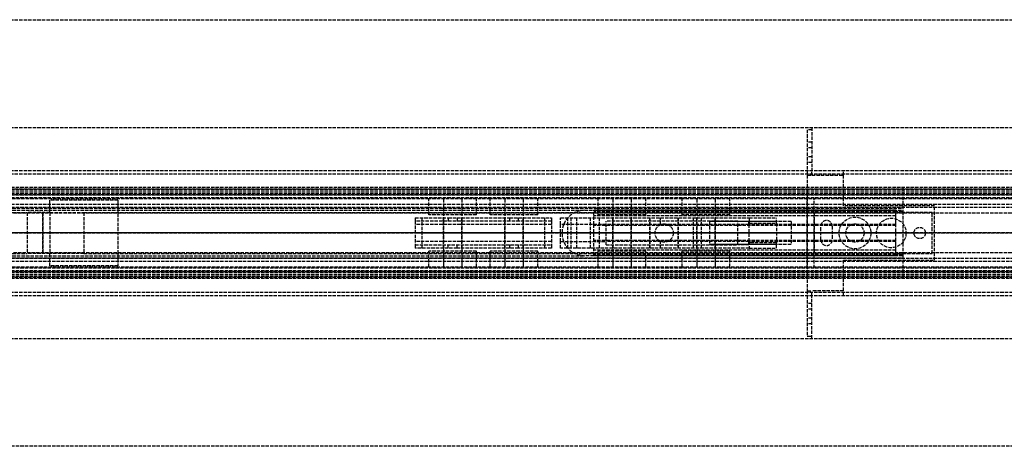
# Model space of a CAD drawing. Header units: millimetres. Extents: x 0 to 2100, y -94 to 94.
# Tile 12 of 13: x 616 to 1050, y -94 to 94. Entities that reach past the tile are written whole.
import ezdxf

# ---------------------------------------------------------------- set-up
doc = ezdxf.new("R2010")
doc.units = ezdxf.units.MM
doc.header["$LTSCALE"] = 10
doc.linetypes.add('ALLCAD_Strich', pattern=[0.2, 0.15, -0.05])
doc.layers.add('BESCH_KONT_sich_schn_ansi_2d', color=40, linetype='Continuous')
doc.layers.add('BESCH_KONT_sich_schn_grun_2d', color=10, linetype='Continuous')

msp = doc.modelspace()

# ---------------------------------------------------------------- linework, layer by layer
at = {"layer": 'BESCH_KONT_sich_schn_ansi_2d', "linetype": 'ALLCAD_Strich'}
for p, q in [((0, 0, 2368), (2100, 0, 2368)), ((2100, 0, 2418), (0, 0, 2418)), ((0, 0, 8), (963, 0, 8)), ((0, 0, 9), (963, 0, 9)), ((0, 0, 2277), (965, 0, 2277)), ((0, 0, 25), (1005, 0, 25)), ((0, 0, 26), (1005, 0, 26)), ((0, 0, 26), (1005, 0, 26)), ((1005, 0, 2283), (0, 0, 2283)), ((2100, 0, 2329), (0, 0, 2329)), ((2100, 0, 2289), (0, 0, 2289)), ((2100, 0, 2289.5), (0, 0, 2289.5)), ((2100, 0, 2287), (0, 0, 2287)), ((2100, 0, 2291), (0, 0, 2291)), ((2100, 0, 2296), (0, 0, 2296)), ((2100, 0, 2315), (0, 0, 2315)), ((2100, 0, 2316.5), (0, 0, 2316.5)), ((2100, 0, 2319), (0, 0, 2319)), ((2100, 0, 2325.5), (0, 0, 2325.5)), ((2100, 0, 2327), (0, 0, 2327)), ((2100, 0, 2348.5), (0, 0, 2348.5)), ((2100, 0, 2351.5), (0, 0, 2351.5)), ((2100, 0, 2329.71), (0, 0, 2329.71)), ((2100, 0, 2327.94), (0, 0, 2327.94)), ((2100, 0, 2327.23), (0, 0, 2327.23)), ((2100, 0, 2361.5), (0, 0, 2361.5)), ((2100, 0, 2362), (0, 0, 2362)), ((0, 0, 2359), (2100, 0, 2359)), ((0, 0, 2359.5), (2100, 0, 2359.5)), ((0, 0, 2353), (2100, 0, 2353)), ((966, 0, 2348.5), (202, 0, 2348.5)), ((963, 0, 2327), (205, 0, 2327)), ((619.5, 0, 2365), (619.5, 0, 2362)), ((629.5, 0, 2365), (619.5, 0, 2365)), ((626.5, 0, 2362), (626.5, 0, 2351.5)), ((626.5, 0, 2359), (626.5, 0, 2362)), ((629.5, 0, 2351.5), (629.5, 0, 2359)), ((629.5, 0, 2359), (629.5, 0, 2365)), ((644.5, 0, 2359), (644.5, 0, 2362)), ((659.5, 0, 2359), (659.5, 0, 2351.5)), ((790.4, 0, 2303.62), (793.4, 0, 2293.62)), ((804.96, 0, 2305.4), (790.4, 0, 2305.4)), ((790.4, 0, 2305.4), (790.4, 0, 2303.62)), ((790.4, 0, 2308.9), (790.4, 0, 2305.4)), ((790.4, 0, 2310.9), (790.4, 0, 2308.9)), ((790.4, 0, 2314.9), (790.4, 0, 2310.9)), ((790.4, 0, 2314.9), (850.4, 0, 2314.9)), ((790.4, 0, 2310.9), (850.4, 0, 2310.9)), ((790.4, 0, 2308.9), (850.4, 0, 2308.9)), ((793.4, 0, 2293.62), (847.4, 0, 2293.62)), ((831.96, 0, 2305.4), (808.83, 0, 2305.4)), ((850.4, 0, 2305.4), (835.83, 0, 2305.4)), ((850.4, 0, 2303.62), (847.4, 0, 2293.62)), ((850.38, 0, 2308.91), (850.38, 0, 2308.9)), ((850.38, 0, 2308.9), (850.38, 0, 2308.91)), ((850.38, 0, 2308.91), (850.38, 0, 2308.91)), ((850.38, 0, 2308.91), (850.38, 0, 2308.9)), ((850.38, 0, 2308.9), (850.38, 0, 2308.91)), ((850.38, 0, 2308.91), (850.38, 0, 2308.91)), ((850.38, 0, 2308.91), (850.38, 0, 2308.9)), ((850.38, 0, 2308.9), (850.38, 0, 2308.9)), ((850.39, 0, 2308.91), (850.39, 0, 2308.91)), ((850.39, 0, 2308.9), (850.39, 0, 2308.91)), ((850.39, 0, 2308.9), (850.39, 0, 2308.9)), ((850.39, 0, 2308.9), (850.39, 0, 2308.9)), ((850.39, 0, 2308.9), (850.39, 0, 2308.9)), ((850.39, 0, 2308.91), (850.39, 0, 2308.9)), ((850.39, 0, 2308.9), (850.39, 0, 2308.9)), ((850.39, 0, 2308.91), (850.39, 0, 2308.91)), ((850.39, 0, 2308.91), (850.39, 0, 2308.91)), ((850.39, 0, 2308.91), (850.39, 0, 2308.91)), ((850.39, 0, 2308.91), (850.39, 0, 2308.9)), ((850.39, 0, 2308.9), (850.39, 0, 2308.91)), ((850.39, 0, 2308.91), (850.39, 0, 2308.91)), ((850.39, 0, 2308.9), (850.39, 0, 2308.9)), ((850.4, 0, 2308.91), (850.4, 0, 2308.9)), ((850.4, 0, 2305.4), (850.4, 0, 2303.62)), ((850.4, 0, 2314.9), (850.4, 0, 2310.9)), ((850.4, 0, 2310.9), (850.4, 0, 2308.9)), ((850.4, 0, 2308.9), (850.4, 0, 2305.4)), ((854.4, 0, 2308.91), (854.4, 0, 2308.9)), ((854.4, 0, 2308.9), (854.41, 0, 2308.9)), ((854.41, 0, 2308.91), (854.4, 0, 2308.91)), ((854.4, 0, 2310.9), (874.4, 0, 2310.9)), ((854.4, 0, 2308.91), (854.4, 0, 2310.9)), ((854.4, 0, 2308.91), (854.4, 0, 2308.9)), ((854.4, 0, 2308.9), (854.4, 0, 2308.91)), ((854.4, 0, 2308.9), (854.4, 0, 2308.9)), ((854.4, 0, 2308.91), (854.4, 0, 2308.9)), ((854.4, 0, 2308.91), (854.4, 0, 2308.91)), ((854.4, 0, 2308.91), (854.4, 0, 2308.91)), ((854.4, 0, 2308.9), (854.4, 0, 2308.91)), ((854.4, 0, 2308.9), (854.4, 0, 2308.9)), ((937.4, 0, 2308.9), (854.4, 0, 2308.9)), ((854.4, 0, 2293.62), (854.4, 0, 2308.9)), ((854.41, 0, 2308.91), (854.41, 0, 2308.91)), ((854.41, 0, 2308.91), (854.41, 0, 2308.91)), ((854.41, 0, 2308.9), (854.41, 0, 2308.9)), ((854.41, 0, 2308.9), (854.41, 0, 2308.91)), ((854.41, 0, 2308.9), (854.41, 0, 2308.9)), ((854.41, 0, 2308.9), (854.41, 0, 2308.9)), ((854.41, 0, 2308.9), (854.41, 0, 2308.91)), ((854.41, 0, 2308.9), (854.41, 0, 2308.9)), ((854.41, 0, 2308.91), (854.41, 0, 2308.9)), ((854.41, 0, 2308.91), (854.41, 0, 2308.91)), ((854.41, 0, 2308.91), (854.41, 0, 2308.91)), ((854.41, 0, 2308.9), (854.41, 0, 2308.91)), ((854.42, 0, 2308.91), (854.42, 0, 2308.9)), ((854.42, 0, 2308.9), (854.42, 0, 2308.91)), ((865, 0, 2259), (855, 0, 2259)), ((855, 0, 2283), (855, 0, 2259)), ((898.4, 0, 2286.4), (859.11, 0, 2288.63)), ((865, 0, 2259), (1002, 0, 2259)), ((865, 0, 2259), (865, 0, 2283)), ((869, 0, 2264), (869, 0, 2282)), ((1002, 0, 2264), (869, 0, 2264)), ((869, 0, 2259), (869, 0, 2264)), ((1002, 0, 2266), (869, 0, 2266)), ((1002, 0, 2281), (869, 0, 2281)), ((869, 0, 2282), (869, 0, 2283)), ((1002, 0, 2282), (869, 0, 2282)), ((1002, 0, 2281), (869, 0, 2281)), ((1002, 0, 2266), (869, 0, 2266)), ((874.4, 0, 2310.9), (937.3, 0, 2310.9)), ((874.4, 0, 2310.9), (874.4, 0, 2314.9)), ((874.4, 0, 2314.9), (932.4, 0, 2314.9)), ((896, 0, 2306.78), (896, 0, 2297.02)), ((896, 0, 2281), (896, 0, 2266)), ((900, 0, 2309), (896, 0, 2309)), ((896, 0, 2309), (896, 0, 2266)), ((896, 0, 2314.9), (896, 0, 2306.78)), ((896, 0, 2297.02), (896, 0, 2286.54)), ((912.9, 0, 2286.4), (898.4, 0, 2286.4)), ((898.61, 0, 2308.9), (898.61, 0, 2310.9)), ((904, 0, 2309), (900, 0, 2309)), ((901.39, 0, 2310.9), (901.39, 0, 2308.9)), ((904, 0, 2306.62), (904, 0, 2297.18)), ((904, 0, 2281), (904, 0, 2266)), ((904, 0, 2309), (904, 0, 2266)), ((904, 0, 2314.9), (904, 0, 2306.62)), ((904, 0, 2297.18), (904, 0, 2286.4)), ((916.4, 0, 2281.9), (912.9, 0, 2286.4)), ((949.4, 0, 2281.9), (916.4, 0, 2281.9)), ((919.9, 0, 2297.9), (919.9, 0, 2292.9)), ((919.9, 0, 2292.9), (919.9, 0, 2287.9)), ((955.9, 0, 2287.9), (919.9, 0, 2287.9)), ((955.9, 0, 2297.9), (919.9, 0, 2297.9)), ((919.9, 0, 2297.9), (919.9, 0, 2292.9)), ((919.9, 0, 2292.9), (919.9, 0, 2287.9)), ((949.4, 0, 2287.9), (919.9, 0, 2287.9)), ((937.4, 0, 2297.9), (919.9, 0, 2297.9)), ((937.4, 0, 2309.9), (937.4, 0, 2308.9)), ((937.4, 0, 2308.9), (937.4, 0, 2295.4)), ((937.4, 0, 2295.4), (949.4, 0, 2295.4)), ((949.4, 0, 2295.4), (949.4, 0, 2281.9)), ((955.9, 0, 2297.9), (955.9, 0, 2292.9)), ((955.9, 0, 2292.9), (955.9, 0, 2287.9)), ((963, 0, 17), (965, 0, 17)), ((963, 0), (963, 0, 17)), ((965, 0), (963, 0)), ((963, 0, 2327), (963, 0, 2332)), ((963, 0, 2332), (966, 0, 2332)), ((963, 0, 8), (1005, 0, 8)), ((963, 0, 9), (1005, 0, 9)), ((963, 0, 2), (979, 0, 2)), ((965, 0, 11), (963, 0, 11)), ((965, 0, 6), (963, 0, 6)), ((965, 0), (965, 0, 2277)), ((2100, 0), (965, 0)), ((965, 0, 6), (965, 0, 6)), ((965, 0, 6), (965, 0, 6)), ((965.01, 0, 6), (965, 0, 6)), ((965, 0, 6), (965, 0, 6)), ((965, 0, 6), (965, 0, 6)), ((965, 0, 6), (965, 0, 6)), ((965, 0, 6), (965, 0, 6)), ((965, 0, 6), (965, 0, 6)), ((965, 0, 6), (965, 0, 6)), ((965, 0, 6), (979, 0, 6)), ((965.01, 0, 6), (965.01, 0, 6)), ((965.01, 0, 6), (965.01, 0, 6)), ((965.01, 0, 6), (965.01, 0, 6)), ((965.01, 0, 6), (965.01, 0, 6)), ((965.01, 0, 6), (965.01, 0, 6)), ((965.01, 0, 6), (965.01, 0, 6)), ((965.01, 0, 6), (965.01, 0, 6)), ((965.01, 0, 6), (965.01, 0, 6)), ((965.01, 0, 6), (965.01, 0, 6)), ((965.01, 0, 6), (965.01, 0, 6)), ((965.01, 0, 6), (965.01, 0, 6)), ((965.01, 0, 6), (965.02, 0, 6)), ((965.01, 0, 6), (965.01, 0, 6)), ((965.02, 0, 6), (965.02, 0, 6)), ((965.02, 0, 6), (965.02, 0, 6)), ((965.02, 0, 6), (965.02, 0, 6)), ((965.02, 0, 6), (965.02, 0, 6)), ((965.02, 0, 6), (965.02, 0, 6)), ((965.02, 0, 6), (965.02, 0, 6)), ((965.02, 0, 6), (965.02, 0, 6)), ((965.02, 0, 6), (965.02, 0, 6)), ((965.02, 0, 6), (965.02, 0, 6)), ((966, 0, 2332), (966, 0, 2348.5)), ((966, 0, 4), (1018, 0, 4)), ((966, 0, 2), (966, 0, 4)), ((969, 0, 2), (969, 0, 4)), ((974, 0, 2), (974, 0, 4)), ((977, 0, 18), (984, 0, 18)), ((977, 0, 18), (977, 0, 9)), ((979, 0), (979, 0, 6)), ((979, 0, 2), (1019, 0, 2)), ((980, 0, 9), (980, 0, 4)), ((984, 0, 18), (991, 0, 18)), ((988, 0, 9), (988, 0, 4)), ((991, 0, 18), (991, 0, 9)), ((1006.5, 0, 5.5), (993.5, 0, 5.5)), ((993.5, 0, 4), (993.5, 0, 5.5)), ((1002, 0, 2253), (1002, 0, 2259)), ((1005, 0, 2253), (1002, 0, 2253)), ((1002, 0, 2264), (1002, 0, 2282)), ((1002, 0, 2282), (1002, 0, 2283)), ((1002, 0, 2253), (1002, 0, 2253)), ((1002, 0, 2253.01), (1002, 0, 2253.01)), ((1002, 0, 2253), (1002, 0, 2253)), ((1002, 0, 2253.01), (1002, 0, 2253.01)), ((1002, 0, 2253), (1002, 0, 2253)), ((1002, 0, 2253), (1002, 0, 2253.01)), ((1002, 0, 2253.01), (1002, 0, 2253.01)), ((1002, 0, 2253.01), (1002, 0, 2253.01)), ((1002, 0, 2253), (1002, 0, 2253)), ((1002, 0, 2253.01), (1002, 0, 2253.01)), ((1002, 0, 2253.01), (1002, 0, 2253.01)), ((1002, 0, 2253.01), (1002, 0, 2253.01)), ((1002, 0, 2253.01), (1002, 0, 2253.01)), ((1002, 0, 2253), (1002, 0, 2253)), ((1002, 0, 2253), (1002, 0, 2253)), ((1002, 0, 2253.01), (1002, 0, 2253.01)), ((1002, 0, 2253.01), (1002, 0, 2253.01)), ((1002, 0, 2253.01), (1002, 0, 2253.01)), ((1002, 0, 2259), (1002, 0, 2282)), ((1005, 0, 9), (1005, 0, 8)), ((1005, 0, 9), (1005, 0, 2283)), ((1006.5, 0, 4), (1006.5, 0, 5.5)), ((1010, 0, 2), (1010, 0, 4)), ((1015, 0, 2), (1015, 0, 4)), ((1018, 0, 2), (1018, 0, 4)), ((1019, 0), (1019, 0, 2))]:
    msp.add_line(p, q, dxfattribs=at)
at = {"layer": 'BESCH_KONT_sich_schn_ansi_2d', "linetype": 'ALLCAD_Strich', "extrusion": (0, 1, 0)}
for centre, radius in [((-806.9, 2301.9), 10.5), ((-806.9, 2301.9), 4), ((-806.9, 2301.9), 4), ((-833.9, 2301.9), 10.5), ((-833.9, 2301.9), 4), ((-833.9, 2301.9), 4), ((-859.4, 2303.9), 2), ((-869.4, 2303.9), 2), ((-881.4, 2301.9), 10.5), ((-881.4, 2301.9), 4), ((-881.4, 2301.9), 4), ((-899.9, 2301.9), 6.25), ((-899.9, 2301.9), 6.25), ((-918.4, 2301.9), 10.5), ((-918.4, 2301.9), 4), ((-918.4, 2301.9), 4)]:
    msp.add_circle(centre, radius, dxfattribs=at)
at = {"layer": 'BESCH_KONT_sich_schn_ansi_2d', "linetype": 'ALLCAD_Strich', "extrusion": (0, -1, 0)}
for centre, radius, start, end in [((850.39, 2308.91), 0.00217, 90, 180), ((850.39, 2308.9), 0.00217, 180, 270), ((850.38, 2308.9), 0.00271, 270, 360), ((850.38, 2308.91), 0.00271, 0, 90), ((850.38, 2308.91), 0.00271, 90, 180), ((850.38, 2308.9), 0.00271, 180, 270), ((850.39, 2308.91), 0.00271, 0, 90), ((850.39, 2308.91), 0.00271, 90, 180), ((850.39, 2308.9), 0.00271, 180, 270), ((850.39, 2308.9), 0.00271, 270, 360), ((854.4, 2308.9), 0.00271, 270, 360), ((854.4, 2308.91), 0.00271, 0, 90), ((854.4, 2308.9), 0.00116, 180, 270), ((854.4, 2308.91), 0.00116, 90, 180), ((854.41, 2308.9), 0.00217, 270, 0), ((854.41, 2308.91), 0.00217, 360, 90), ((854.41, 2308.9), 0.00271, 270, 360), ((854.41, 2308.91), 0.00271, 0, 90), ((854.41, 2308.9), 0.00116, 180, 270), ((854.41, 2308.91), 0.00116, 90, 180)]:
    msp.add_arc(centre, radius, start, end, dxfattribs=at)
at = {"layer": 'BESCH_KONT_sich_schn_ansi_2d', "linetype": 'ALLCAD_Strich', "extrusion": (0, 1, 0)}
for centre, radius, start, end in [((-850.38, 2308.91), 0.00116, 0, 90), ((-850.38, 2308.9), 0.00116, 270, 360), ((-850.38, 2308.91), 0.00116, 90, 180), ((-850.38, 2308.9), 0.00116, 180, 270), ((-850.39, 2308.91), 0.00093, 270, 0), ((-850.39, 2308.91), 0.00093, 360, 90), ((-850.39, 2308.91), 0.00116, 0, 90), ((-850.39, 2308.9), 0.00116, 270, 360), ((-850.39, 2308.91), 0.00116, 90, 180), ((-850.39, 2308.9), 0.00116, 180, 270), ((-854.4, 2308.91), 0.00116, 90, 180), ((-854.4, 2308.9), 0.00116, 180, 270), ((-854.4, 2308.91), 0.00271, 0, 90), ((-854.4, 2308.9), 0.00271, 270, 360), ((-859.4, 2293.62), 5, 273.2519, 0), ((-854.41, 2308.91), 0.00093, 90, 180), ((-854.41, 2308.91), 0.00093, 180, 270), ((-854.41, 2308.91), 0.00116, 90, 180), ((-854.41, 2308.9), 0.00116, 180, 270), ((-854.41, 2308.91), 0.00271, 0, 90), ((-854.41, 2308.9), 0.00271, 270, 360), ((-932.4, 2309.9), 5, 90, 168.463), ((-932.4, 2309.9), 5, 168.463, 180)]:
    msp.add_arc(centre, radius, start, end, dxfattribs=at)
at = {"layer": 'BESCH_KONT_sich_schn_grun_2d', "linetype": 'ALLCAD_Strich'}
for p, q in [((0, 94), (2100, 94)), ((0, 46.5), (2100, 46.5)), ((963, 45.5), (963, 25.5)), ((965, 45.5), (963, 45.5)), ((965, 46.5), (965, 27.5)), ((965, 40), (963, 40)), ((965, 37.5), (963, 37.5)), ((965, 33.5), (963, 33.5)), ((965, 31), (963, 31)), ((0, 27.5), (2100, 27.5)), ((0, 27.5), (2100, 27.5)), ((965, 27.5), (965, 27.49)), ((965, 27.5), (965, 27.49)), ((965, 27.5), (965, 27.5)), ((965, 25.5), (965, 27.5)), ((965, 27.49), (965, 27.49)), ((965, 27.49), (965, 27.49)), ((965.01, 27.5), (965.01, 27.5)), ((965.01, 27.5), (965.01, 27.49)), ((965.01, 27.5), (965.01, 27.5)), ((965.01, 27.5), (965.01, 27.5)), ((965.01, 27.5), (965.01, 27.5)), ((965.01, 27.5), (965.01, 27.5)), ((965.01, 27.5), (965.01, 27.5)), ((965.01, 27.49), (965.01, 27.5)), ((965.01, 27.49), (965.01, 27.5)), ((965.01, 27.49), (965.01, 27.49)), ((965.01, 27.49), (965.01, 27.49)), ((965.01, 27.49), (965.01, 27.49)), ((965.02, 27.5), (965.02, 27.49)), ((965.02, 27.49), (965.02, 27.5)), ((965.02, 27.5), (965.02, 27.49)), ((965.02, 27.5), (965.02, 27.5)), ((965.02, 27.49), (965.02, 27.49)), ((965.02, 27.49), (965.02, 27.49)), ((979, 25.5), (979, 27.5)), ((0, 26), (2100, 26)), ((963, 25.5), (963, -25.5)), ((963, 25.5), (965, 25.5)), ((965, 25.5), (979, 25.5)), ((979, 12), (979, 25.5)), ((2100, 20), (0, 20)), ((0, 19.5), (2100, 19.5)), ((2100, 19.21), (0, 19.21)), ((2100, 18.5), (0, 18.5)), ((2100, 17.5), (0, 17.5)), ((2100, 17.44), (0, 17.44)), ((1005, 20), (1005, 10)), ((0, 17), (2100, 17)), ((2100, 16.73), (0, 16.73)), ((2100, 15.5), (0, 15.5)), ((966, 15.5), (202, 15.5)), ((796.4, 15), (398.6, 15)), ((629.5, 9), (629.5, 14.5)), ((659.5, 14.5), (629.5, 14.5)), ((659.5, 14.5), (659.5, -14.5)), ((817.4, 15), (796.4, 15)), ((796.4, 8), (796.4, 15)), ((802.9, 15), (802.9, -15)), ((802.9, 15), (802.9, 8)), ((810.9, 15), (810.9, -15)), ((810.9, 15), (810.9, 8)), ((823.4, 15), (817.4, 15)), ((817.4, 8), (817.4, 15)), ((844.4, 15), (823.4, 15)), ((823.4, 8), (823.4, 15)), ((829.9, 15), (829.9, -15)), ((829.9, 15), (829.9, 8)), ((837.9, 15), (837.9, -15)), ((837.9, 15), (837.9, 8)), ((870.9, 15), (844.4, 15)), ((844.4, 8), (844.4, 15)), ((891.9, 15), (870.9, 15)), ((870.9, 8), (870.9, 15)), ((877.4, 15), (877.4, -15)), ((877.4, 15), (877.4, 8)), ((885.4, 15), (885.4, -15)), ((885.4, 15), (885.4, 8)), ((907.9, 15), (891.9, 15)), ((891.9, 8), (891.9, 15)), ((928.9, 15), (907.9, 15)), ((907.9, 8), (907.9, 15)), ((914.4, 15), (914.4, -15)), ((914.4, 15), (914.4, 8)), ((922.4, 15), (922.4, -15)), ((922.4, 15), (922.4, 8)), ((2041, 15), (928.9, 15)), ((928.9, 8), (928.9, 15)), ((963, -15.5), (963, 15.5)), ((966, -15.5), (966, 15.5)), ((2100, 12.5), (0, 12.5)), ((2100, 11.25), (0, 11.25)), ((613, 11), (1005, 11)), ((613, 10), (865, 10)), ((613, 10), (865, 10)), ((613, 9), (619.5, 9)), ((2041, 8.75), (613, 8.75)), ((619.5, 9), (619.5, -9)), ((629.5, 9), (619.5, 9)), ((626.5, 9), (626.5, -9)), ((626.5, -9), (626.5, 9)), ((629.5, 9), (629.5, -9)), ((629.5, 9), (644.5, 9)), ((644.5, 9), (1005, 9)), ((644.5, 9), (644.5, -9)), ((865, 10), (1005, 10)), ((1002, 10), (869, 10)), ((869, 3.75), (869, 10)), ((1002, 9.5), (869, 9.5)), ((966, 9), (966, -9)), ((1019, 12), (979, 12)), ((1002, 3.75), (1002, 10)), ((1002, -9.5), (1002, 9.5)), ((1005, 9.5), (1002, 9.5)), ((1005, 10), (1005, 9.5)), ((1005, 9.5), (1005, -9.5)), ((1018, 9), (1005, 9)), ((1018, -9), (1018, 9)), ((1019, -12), (1019, 12)), ((790.4, 6.75), (804.96, 6.75)), ((790.4, 6.75), (790.4, 5.25)), ((850.4, 5.25), (790.4, 5.25)), ((790.4, 5.25), (790.4, -5.25)), ((793.4, -6.75), (793.4, 6.75)), ((817.4, 8), (796.4, 8)), ((802.9, -6.75), (802.9, 6.75)), ((804.96, 6.75), (808.83, 6.75)), ((804.96, 6.75), (804.96, 5.25)), ((808.83, 6.75), (831.96, 6.75)), ((808.83, 6.75), (808.83, 5.25)), ((810.9, -6.75), (810.9, 6.75)), ((844.4, 8), (823.4, 8)), ((829.9, -6.75), (829.9, 6.75)), ((831.96, 6.75), (835.83, 6.75)), ((831.96, 6.75), (831.96, 5.25)), ((835.83, 6.75), (850.4, 6.75)), ((835.83, 5.25), (835.83, 6.75)), ((837.9, -6.75), (837.9, 6.75)), ((847.4, -6.75), (847.4, 6.75)), ((850.4, 6.75), (850.4, 5.25)), ((850.4, 5.25), (850.4, -5.25)), ((854.4, 6.75), (937.4, 6.75)), ((854.4, 3.75), (854.4, 6.75)), ((857.4, 6.75), (857.4, -6.75)), ((859.11, -6.75), (859.11, 6.75)), ((861.4, 6.75), (861.4, -6.75)), ((867.4, 6.75), (867.4, -6.75)), ((1002, 7.5), (869, 7.5)), ((1002, 7.5), (869, 7.5)), ((891.9, 8), (870.9, 8)), ((871.4, 6.75), (871.4, -6.75)), ((932.4, 5.25), (874.4, 5.25)), ((874.4, -5.25), (874.4, 5.25)), ((877.4, -6.75), (877.4, 6.75)), ((885.4, -6.75), (885.4, 6.75)), ((893.65, 6.75), (893.65, -6.75)), ((893.65, -6.75), (893.65, 6.75)), ((898.4, 3.67), (898.4, 6.75)), ((906.15, 6.75), (906.15, -6.75)), ((906.15, -6.75), (906.15, 6.75)), ((928.9, 8), (907.9, 8)), ((912.9, -6.75), (912.9, 6.75)), ((914.4, -6.75), (914.4, 6.75)), ((916.4, -6.75), (916.4, 6.75)), ((919.9, 5), (919.9, -5)), ((955.9, 5), (919.9, 5)), ((919.9, 5), (919.9, -5)), ((949.4, 5), (919.9, 5)), ((922.4, -6.75), (922.4, 6.75)), ((932.4, 5.25), (937.3, 5.25)), ((932.4, -5.25), (932.4, 5.25)), ((937.3, 3.75), (937.3, 5.25)), ((937.4, 6.75), (937.4, 3.75)), ((937.4, 6.75), (949.4, 6.75)), ((949.4, 4.33), (949.4, 6.75)), ((955.9, 5), (955.9, -5)), ((850.4, 3.75), (790.4, 3.75)), ((850.39, 3.75), (850.38, 3.75)), ((850.38, 3.75), (850.38, 3.75)), ((850.38, 3.75), (850.38, 3.75)), ((850.38, 3.75), (850.38, 3.75)), ((850.38, 3.75), (850.38, 3.75)), ((850.38, 3.75), (850.38, 3.75)), ((850.38, 3.75), (850.38, 3.75)), ((850.38, 3.75), (850.38, 3.75)), ((850.38, 3.75), (850.38, 3.75)), ((850.38, 3.75), (850.38, 3.75)), ((850.38, 3.75), (850.38, 3.75)), ((850.38, 3.75), (850.38, 3.75)), ((850.38, 3.75), (850.38, 3.75)), ((850.39, 3.75), (850.39, 3.75)), ((850.39, 3.75), (850.39, 3.75)), ((850.39, 3.75), (850.39, 3.75)), ((850.39, 3.75), (850.39, 3.75)), ((850.39, 3.75), (850.39, 3.75)), ((850.39, 3.75), (850.39, 3.75)), ((850.39, 3.75), (850.39, 3.75)), ((850.39, 3.75), (850.39, 3.75)), ((850.39, 3.75), (850.39, 3.75)), ((850.39, 3.75), (850.39, 3.75)), ((850.39, 3.75), (850.39, 3.75)), ((850.39, 3.75), (850.39, 3.75)), ((850.39, 3.75), (850.39, 3.75)), ((850.39, 3.75), (850.4, 3.75)), ((850.39, 3.75), (850.39, 3.75)), ((850.39, 3.75), (850.39, 3.75)), ((850.4, 3.75), (850.4, 3.75)), ((874.4, 3.75), (854.4, 3.75)), ((854.4, -3.75), (854.4, 3.75)), ((869, -3.75), (869, 3.75)), ((1002, 3.25), (869, 3.25)), ((898.61, 3.75), (874.4, 3.75)), ((901.39, 3.75), (898.61, 3.75)), ((937.3, 3.75), (901.39, 3.75)), ((937.3, 3.75), (937.4, 3.75)), ((937.4, 4.33), (949.4, 4.33)), ((1002, 3.75), (937.4, 3.75)), ((937.4, -3.75), (937.4, 3.75)), ((949.4, 4.33), (949.4, -4.33)), ((969, -3), (969, 3)), ((974, 3), (974, -3)), ((850.4, -3.75), (790.4, -3.75)), ((854.4, -3.75), (854.4, -3.76)), ((854.4, -3.75), (874.4, -3.75)), ((854.4, -3.75), (854.4, -3.76)), ((854.4, -3.75), (854.4, -3.76)), ((854.4, -3.75), (854.4, -3.76)), ((854.4, -3.75), (854.4, -3.76)), ((854.4, -3.75), (854.4, -3.76)), ((854.4, -3.75), (854.4, -3.76)), ((854.4, -3.75), (854.4, -3.76)), ((854.4, -3.75), (854.4, -3.76)), ((854.41, -3.76), (854.4, -3.76)), ((854.4, -3.76), (854.4, -3.76)), ((854.4, -3.76), (854.4, -3.76)), ((854.4, -3.76), (854.4, -3.76)), ((854.4, -6.75), (854.4, -3.76)), ((854.41, -3.76), (854.41, -3.75)), ((854.41, -3.75), (854.41, -3.76)), ((854.41, -3.75), (854.41, -3.76)), ((854.41, -3.75), (854.41, -3.76)), ((854.41, -3.75), (854.41, -3.76)), ((854.41, -3.75), (854.41, -3.76)), ((854.41, -3.75), (854.41, -3.76)), ((854.41, -3.75), (854.41, -3.76)), ((854.41, -3.75), (854.41, -3.76)), ((854.41, -3.75), (854.41, -3.76)), ((854.41, -3.75), (854.41, -3.76)), ((854.41, -3.75), (854.41, -3.76)), ((854.41, -3.76), (854.41, -3.76)), ((854.41, -3.76), (854.42, -3.76)), ((854.41, -3.76), (854.41, -3.76)), ((854.41, -3.76), (854.41, -3.76)), ((854.42, -3.75), (854.42, -3.76)), ((854.42, -3.75), (854.42, -3.76)), ((1002, -3.25), (869, -3.25)), ((869, -10), (869, -3.75)), ((898.61, -3.75), (874.4, -3.75)), ((898.4, -6.75), (898.4, -3.67)), ((901.39, -3.75), (898.61, -3.75)), ((937.3, -3.75), (901.39, -3.75)), ((937.3, -5.25), (937.3, -3.75)), ((937.4, -3.75), (937.3, -3.75)), ((1002, -3.75), (937.4, -3.75)), ((937.4, -3.75), (937.4, -6.75)), ((949.4, -4.33), (937.4, -4.33)), ((949.4, -6.75), (949.4, -4.33)), ((1002, -10), (1002, -3.75)), ((790.4, -5.25), (790.4, -6.75)), ((790.4, -5.25), (850.4, -5.25)), ((804.96, -6.75), (790.4, -6.75)), ((817.4, -8), (796.4, -8)), ((796.4, -15), (796.4, -8)), ((802.9, -8), (802.9, -15)), ((804.96, -6.75), (804.96, -5.25)), ((808.83, -6.75), (804.96, -6.75)), ((808.83, -6.75), (808.83, -5.25)), ((831.96, -6.75), (808.83, -6.75)), ((810.9, -8), (810.9, -15)), ((817.4, -15), (817.4, -8)), ((844.4, -8), (823.4, -8)), ((823.4, -15), (823.4, -8)), ((829.9, -8), (829.9, -15)), ((831.96, -5.25), (831.96, -6.75)), ((835.83, -6.75), (831.96, -6.75)), ((835.83, -6.75), (835.83, -5.25)), ((850.4, -6.75), (835.83, -6.75)), ((837.9, -8), (837.9, -15)), ((844.4, -15), (844.4, -8)), ((850.4, -5.25), (850.4, -6.75)), ((937.4, -6.75), (854.4, -6.75)), ((1002, -7.5), (869, -7.5)), ((1002, -7.5), (869, -7.5)), ((891.9, -8), (870.9, -8)), ((870.9, -15), (870.9, -8)), ((874.4, -5.25), (932.4, -5.25)), ((877.4, -8), (877.4, -15)), ((885.4, -8), (885.4, -15)), ((891.9, -15), (891.9, -8)), ((928.9, -8), (907.9, -8)), ((907.9, -15), (907.9, -8)), ((914.4, -8), (914.4, -15)), ((955.9, -5), (919.9, -5)), ((949.4, -5), (919.9, -5)), ((922.4, -8), (922.4, -15)), ((928.9, -15), (928.9, -8)), ((937.3, -5.25), (932.4, -5.25)), ((937.4, -6.75), (949.4, -6.75)), ((2100, -11.25), (0, -11.25)), ((2100, -12.5), (0, -12.5)), ((2041, -8.75), (613, -8.75)), ((613, -9), (619.5, -9)), ((613, -10), (865, -10)), ((613, -10), (865, -10)), ((613, -11), (1005, -11)), ((629.5, -9), (619.5, -9)), ((629.5, -14.5), (629.5, -9)), ((644.5, -9), (629.5, -9)), ((644.5, -9), (1005, -9)), ((1005, -10), (865, -10)), ((1002, -9.5), (869, -9.5)), ((1002, -10), (869, -10)), ((979, -25.5), (979, -12)), ((979, -12), (1019, -12)), ((1002, -9.48), (1002, -9.48)), ((1002, -9.48), (1002, -9.48)), ((1002, -9.48), (1002, -9.48)), ((1002, -9.48), (1002, -9.49)), ((1002, -9.48), (1002, -9.48)), ((1002, -9.48), (1002, -9.48)), ((1002, -9.48), (1002, -9.48)), ((1002, -9.48), (1002, -9.48)), ((1002, -9.48), (1002, -9.48)), ((1002, -9.48), (1002, -9.48)), ((1002, -9.49), (1002, -9.49)), ((1002, -9.49), (1002, -9.49)), ((1002, -9.5), (1002, -9.49)), ((1002, -9.49), (1002, -9.49)), ((1002, -9.49), (1002, -9.49)), ((1002, -9.49), (1002, -9.49)), ((1002, -9.49), (1002, -9.49)), ((1002, -9.49), (1002, -9.49)), ((1002, -9.49), (1002, -9.49)), ((1002, -9.49), (1002, -9.49)), ((1002, -9.49), (1002, -9.49)), ((1002, -9.49), (1002, -9.49)), ((1002, -9.5), (1002, -9.5)), ((1002, -9.5), (1002, -9.5)), ((1002, -9.5), (1002, -9.5)), ((1002, -9.5), (1002, -9.5)), ((1002, -9.5), (1002, -9.5)), ((1002, -9.5), (1002, -9.5)), ((1002, -9.5), (1002, -9.5)), ((1002, -9.5), (1002, -9.5)), ((1002, -9.5), (1002, -9.5)), ((1005, -9.5), (1002, -9.5)), ((1005, -9), (1018, -9)), ((1005, -9.5), (1005, -10)), ((1005, -10), (1005, -20)), ((2100, -15.5), (0, -15.5)), ((2100, -16.73), (0, -16.73)), ((0, -17), (2100, -17)), ((966, -15.5), (202, -15.5)), ((796.4, -15), (398.6, -15)), ((659.5, -14.5), (629.5, -14.5)), ((817.4, -15), (796.4, -15)), ((823.4, -15), (817.4, -15)), ((844.4, -15), (823.4, -15)), ((870.9, -15), (844.4, -15)), ((891.9, -15), (870.9, -15)), ((907.9, -15), (891.9, -15)), ((928.9, -15), (907.9, -15)), ((2041, -15), (928.9, -15)), ((2100, -17.44), (0, -17.44)), ((2100, -17.5), (0, -17.5)), ((2100, -18.5), (0, -18.5)), ((2100, -19.21), (0, -19.21)), ((0, -19.5), (2100, -19.5)), ((2100, -20), (0, -20)), ((0, -26), (2100, -26)), ((963, -25.5), (965, -25.5)), ((963, -25.5), (963, -45.5)), ((979, -25.5), (965, -25.5)), ((965, -27.5), (965, -25.5)), ((979, -27.5), (979, -25.5)), ((0, -27.5), (2100, -27.5)), ((0, -27.5), (2100, -27.5)), ((965, -46.5), (965, -27.5)), ((965, -31), (963, -31)), ((965, -33.5), (963, -33.5)), ((965, -37.5), (963, -37.5)), ((965, -40), (963, -40)), ((0, -46.5), (2100, -46.5)), ((963, -45.5), (965, -45.5)), ((2100, -94), (0, -94))]:
    msp.add_line(p, q, dxfattribs=at)
for centre, radius in [((984, 0), 7), ((1000, 0), 6.5), ((900, 0), 4), ((900, 0), 4), ((984, 0), 4), ((1012.5, 0), 2.5)]:
    msp.add_circle(centre, radius, dxfattribs=at)
for centre, radius, start, end in [((965, 27.5), 0.00116, 360, 90), ((965, 27.5), 0.00271, 0, 90), ((965, 27.5), 0.00116, 90, 180), ((965, 27.5), 0.00271, 90, 180), ((965, 27.49), 0.00116, 270, 0), ((965, 27.49), 0.00271, 270, 360), ((965, 27.49), 0.00116, 180, 270), ((965, 27.49), 0.00271, 180, 270), ((965.01, 27.5), 0.00093, 0, 90), ((965.01, 27.5), 0.00093, 270, 360), ((965.01, 27.5), 0.00217, 270, 0), ((965.01, 27.5), 0.00217, 360, 90), ((965.02, 27.5), 0.00271, 90, 180), ((965.02, 27.49), 0.00271, 180, 270), ((965.02, 27.5), 0.00116, 360, 90), ((965.02, 27.5), 0.00271, 0, 90), ((965.02, 27.5), 0.00116, 90, 180), ((965.02, 27.49), 0.00116, 270, 0), ((965.02, 27.49), 0.00271, 270, 360), ((965.02, 27.49), 0.00116, 180, 270), ((865, 0), 10, 90, 270), ((971.5, 3), 2.5, 0, 180), ((971.5, -3), 2.5, 180, 0)]:
    msp.add_arc(centre, radius, start, end, dxfattribs=at)

doc.saveas('drawing.dxf')
